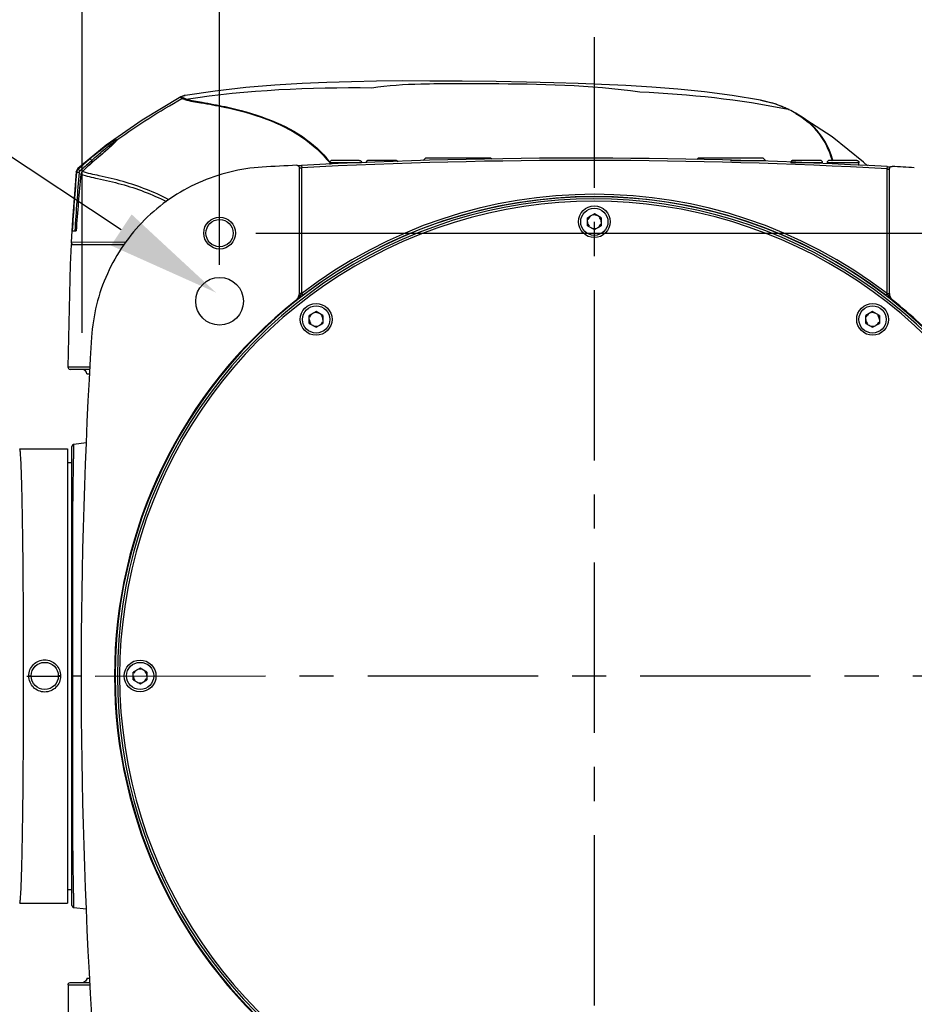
# Model space of a CAD drawing. Header units: millimetres. Extents: x 5828 to 6704, y 123 to 421.
# Tile 149 of 256: x 6404 to 6414, y 299 to 310. Entities that reach past the tile are written whole.
import ezdxf
from ezdxf import colors
from ezdxf.entities.mleader import LeaderData, LeaderLine
from ezdxf.math import Vec2, Vec3

# ---------------------------------------------------------------- set-up
doc = ezdxf.new("R2010")
doc.units = ezdxf.units.MM
doc.linetypes.add('CENTER', pattern=[0.6, 0.375, -0.075, 0.075, -0.075])
for name, color, linetype in [('中心线', 7, 'Continuous'), ('外形图', 7, 'Continuous'), ('多重引线', 7, 'Continuous'), ('尺寸标注', 7, 'Continuous')]:
    doc.layers.add(name, color=color, linetype=linetype)
doc.styles.get("Standard").update_dxf_attribs({"font": 'msyh.ttc'})
doc.styles.add('微软雅黑', font='msyh.ttc', dxfattribs={"height": 1.5})
doc.dimstyles.new('尺寸标注_1_20比例', dxfattribs={"dimtxt": 1.5, "dimasz": 1.25, "dimexe": 0.5, "dimexo": 0.4, "dimgap": 0.5, "dimtad": 1, "dimdec": 1, "dimlfac": 20, "dimdsep": 46, "dimtxsty": '微软雅黑', "dimcen": 0.09, "dimadec": 0, "dimazin": 0, "dimtp": 0.01, "dimtm": 0.01, "dimtfac": 1, "dimtdec": 1, "dimtofl": 0, "dimtmove": 0, "dimatfit": 3, "dimfxl": 1, "dimtolj": 1, "dimarcsym": 0})

# ---------------------------------------------------------------- blocks, each defined once
blk = doc.blocks.new('*D1072')
at = {"layer": 'Defpoints', "color": 0}
for p in [(6418.482, 316.015), (6418.482, 306.12), (6404.944, 305.92)]:
    blk.add_point(p, dxfattribs=at)
at = {"layer": '尺寸标注', "color": 0, "lineweight": -2}
for p, q in [((6404.944, 306.32), (6404.944, 316.515)), ((6418.482, 306.52), (6418.482, 316.515)), ((6406.194, 316.015), (6417.232, 316.015))]:
    blk.add_line(p, q, dxfattribs=at)
at = {"layer": '尺寸标注', "color": 0}
for points in [[(6406.194, 316.223), (6406.194, 315.806), (6404.944, 316.015)], [(6417.232, 315.806), (6417.232, 316.223), (6418.482, 316.015)]]:
    blk.add_solid(points, dxfattribs=at)
at = {"layer": '尺寸标注', "color": 0, "insert": (6410.636, 317.276), "char_height": 1.5, "attachment_point": 5, "style": '微软雅黑'}
blk.add_mtext('\\A1;{\\fAlibaba PuHuiTi 3.0 55 Regular|b0|i0|c134|p18;271}', dxfattribs=at)
blk = doc.blocks.new('*D1077')
at = {"layer": 'Defpoints', "color": 0}
for p in [(6406.457, 307.42), (6406.457, 297.67), (6431.568, 297.67)]:
    blk.add_point(p, dxfattribs=at)
at = {"layer": '尺寸标注', "color": 0, "lineweight": -2}
for p, q in [((6406.857, 307.42), (6432.068, 307.42)), ((6431.568, 306.17), (6431.568, 298.92)), ((6406.857, 297.67), (6432.068, 297.67))]:
    blk.add_line(p, q, dxfattribs=at)
at = {"layer": '尺寸标注', "color": 0}
for points in [[(6431.777, 306.17), (6431.36, 306.17), (6431.568, 307.42)], [(6431.36, 298.92), (6431.777, 298.92), (6431.568, 297.67)]]:
    blk.add_solid(points, dxfattribs=at)
at = {"layer": '尺寸标注', "color": 0, "insert": (6430.295, 302.597), "char_height": 1.5, "attachment_point": 5, "rotation": 90, "style": '微软雅黑'}
blk.add_mtext('\\A1;\\A1;{\\fAlibaba PuHuiTi 3.0 55 Regular|b0|i0|c134|p18;195±0.05}', dxfattribs=at)
blk = doc.blocks.new('*D1149')
at = {"layer": 'Defpoints', "color": 0}
for p in [(6414.707, 312.447), (6406.457, 306.67), (6414.707, 306.67)]:
    blk.add_point(p, dxfattribs=at)
at = {"layer": '尺寸标注', "color": 0, "lineweight": -2}
for p, q in [((6406.457, 307.07), (6406.457, 312.947)), ((6414.707, 307.07), (6414.707, 312.947)), ((6407.707, 312.447), (6413.457, 312.447))]:
    blk.add_line(p, q, dxfattribs=at)
at = {"layer": '尺寸标注', "color": 0}
for points in [[(6407.707, 312.655), (6407.707, 312.239), (6406.457, 312.447)], [(6413.457, 312.239), (6413.457, 312.655), (6414.707, 312.447)]]:
    blk.add_solid(points, dxfattribs=at)
at = {"layer": '尺寸标注', "color": 0, "insert": (6410.582, 313.726), "char_height": 1.5, "attachment_point": 5, "style": '微软雅黑'}
blk.add_mtext('\\A1;165', dxfattribs=at)

msp = doc.modelspace()

# ---------------------------------------------------------------- linework, layer by layer
at = {"layer": '中心线', "linetype": 'CENTER', "ltscale": 5}
for p, q in [((6410.582, 295.9175), (6410.582, 309.5755)), ((6372.0871, 302.5292), (6422.6313, 302.5511))]:
    msp.add_line(p, q, dxfattribs=at)
at = {"layer": '外形图', "linetype": 'ByBlock'}
for p, q in [((6406.0289, 308.9198), (6405.6054, 308.6634)), ((6406.0412, 308.901), (6406.0289, 308.9198)), ((6406.0777, 308.9346), (6406.0779, 308.9347)), ((6405.302, 308.4144), (6405.2936, 308.406)), ((6405.3178, 308.4325), (6405.3167, 308.4309)), ((6405.128, 308.2591), (6405.1012, 308.2363)), ((6405.1706, 308.2956), (6405.128, 308.2591)), ((6405.2094, 308.3293), (6405.1706, 308.2956)), ((6405.0502, 308.1924), (6405.05, 308.2184)), ((6405.1012, 308.2363), (6405.1016, 308.2364)), ((6407.3596, 308.1647), (6407.3609, 308.1397)), ((6407.6688, 308.1959), (6407.6695, 308.1951)), ((6407.6695, 308.1944), (6407.6695, 308.1751)), ((6408.0195, 308.1944), (6407.6695, 308.1944)), ((6407.9945, 308.2194), (6407.6945, 308.2194)), ((6408.3945, 308.2194), (6408.0945, 308.2194)), ((6408.7231, 308.2446), (6408.6981, 308.22)), ((6409.4408, 308.2446), (6408.7231, 308.2446)), ((6409.4408, 308.2446), (6409.4503, 308.2352)), ((6411.7231, 308.2446), (6411.709, 308.2307)), ((6412.4408, 308.2446), (6411.7231, 308.2446)), ((6412.082, 308.22), (6412.4658, 308.22)), ((6412.4408, 308.2446), (6412.4658, 308.22)), ((6413.0945, 308.1944), (6412.7445, 308.1944)), ((6413.0695, 308.2194), (6412.7695, 308.2194)), ((6413.4945, 308.1944), (6413.1445, 308.1944)), ((6413.4695, 308.2194), (6413.1695, 308.2194)), ((6413.1951, 308.2307), (6413.1971, 308.2242)), ((6413.1971, 308.2242), (6413.1994, 308.2162)), ((6413.2066, 308.2245), (6413.204, 308.2332)), ((6413.4945, 308.163), (6413.4945, 308.1944)), ((6413.5887, 308.1594), (6413.545, 308.2009)), ((6413.8044, 308.1512), (6413.803, 308.1263)), ((6404.8817, 308.1053), (6404.8796, 308.0945)), ((6404.8834, 308.0881), (6404.8796, 308.0944)), ((6404.8983, 308.1312), (6404.8817, 308.1053)), ((6404.8995, 308.1204), (6404.8983, 308.1312)), ((6404.931, 308.0671), (6404.9313, 308.067)), ((6404.9466, 308.0986), (6404.947, 308.0986)), ((6407.332, 308.1417), (6407.332, 306.7568)), ((6407.332, 308.1417), (6407.3359, 308.138)), ((6407.3359, 306.7549), (6407.3359, 308.138)), ((6407.3607, 306.7561), (6407.3608, 308.1397)), ((6413.8033, 306.7554), (6413.8033, 308.1263)), ((6413.832, 308.128), (6413.828, 308.1243)), ((6413.828, 308.1243), (6413.828, 306.7549)), ((6413.832, 306.7568), (6413.832, 308.128)), ((6410.582, 307.6312), (6410.507, 307.5879)), ((6410.657, 307.5879), (6410.582, 307.6312)), ((6404.8388, 307.5662), (6404.8242, 307.3209)), ((6410.507, 307.5013), (6410.507, 307.5879)), ((6410.507, 307.5013), (6410.582, 307.458)), ((6410.582, 307.458), (6410.657, 307.5013)), ((6410.657, 307.5879), (6410.657, 307.5013)), ((6404.8352, 307.4446), (6404.8782, 307.4446)), ((6404.8229, 307.2946), (6405.4054, 307.2946)), ((6404.8241, 307.3209), (6405.4297, 307.3219)), ((6407.332, 306.7568), (6407.3359, 306.7549)), ((6407.3393, 306.7549), (6407.3359, 306.7549)), ((6407.3608, 306.7556), (6407.3393, 306.7549)), ((6413.8034, 306.7549), (6413.828, 306.7549)), ((6413.832, 306.7568), (6413.828, 306.7549)), ((6407.3595, 306.7236), (6407.35, 306.7164)), ((6407.3758, 306.7361), (6407.3595, 306.7236)), ((6413.8045, 306.7236), (6413.7889, 306.7356)), ((6413.8143, 306.7161), (6413.8045, 306.7236)), ((6407.5195, 306.5562), (6407.4445, 306.5129)), ((6407.5945, 306.5129), (6407.5195, 306.5562)), ((6413.6445, 306.5562), (6413.5695, 306.5129)), ((6413.7195, 306.5129), (6413.6445, 306.5562)), ((6407.4445, 306.4263), (6407.4445, 306.5129)), ((6407.4445, 306.4263), (6407.5195, 306.383)), ((6407.5195, 306.383), (6407.5945, 306.4263)), ((6407.5945, 306.5129), (6407.5945, 306.4263)), ((6413.5695, 306.4263), (6413.5695, 306.5129)), ((6413.5695, 306.4263), (6413.6445, 306.383)), ((6413.6445, 306.383), (6413.7195, 306.4263)), ((6413.7195, 306.5129), (6413.7195, 306.4263)), ((6405.0265, 305.9446), (6404.7881, 305.9446)), ((6405.0296, 305.9196), (6404.8136, 305.9196)), ((6404.9944, 305.8696), (6405.027, 305.8696)), ((6404.257, 305.0445), (6404.782, 305.0445)), ((6404.782, 305.0445), (6404.782, 300.0446)), ((6404.832, 300.0196), (6404.832, 305.0695)), ((6404.9876, 305.1094), (6404.8541, 305.0944)), ((6404.782, 304.8946), (6404.832, 304.8946)), ((6405.582, 302.6312), (6405.507, 302.5879)), ((6405.657, 302.5879), (6405.582, 302.6312)), ((6404.357, 302.5446), (6404.382, 302.5446)), ((6404.707, 302.5446), (6404.682, 302.5446)), ((6404.832, 302.5446), (6404.932, 302.5446)), ((6405.507, 302.5013), (6405.507, 302.5879)), ((6405.657, 302.5879), (6405.657, 302.5013)), ((6405.507, 302.5013), (6405.582, 302.458)), ((6405.582, 302.458), (6405.657, 302.5013)), ((6404.782, 300.1946), (6404.832, 300.1946)), ((6404.2567, 300.0446), (6404.782, 300.0446)), ((6404.8541, 299.9947), (6404.9876, 299.9797)), ((6404.8137, 299.1696), (6405.0296, 299.1696)), ((6404.9456, 299.1696), (6404.959, 299.1714)), ((6404.9956, 299.2196), (6405.027, 299.2196)), ((6404.7887, 299.1445), (6405.0309, 299.1442))]:
    msp.add_line(p, q, dxfattribs=at)
for points in [[(6412.4109, 308.8829), (6412.0981, 308.9341), (6411.7929, 308.9736), (6411.5011, 309.0034), (6411.2137, 309.0265), (6410.9299, 309.0443), (6410.6611, 309.0573), (6410.4029, 309.0669), (6410.135, 309.0745), (6409.835, 309.0811), (6409.5007, 309.0867), (6409.1259, 309.0913), (6408.7714, 309.094), (6408.4657, 309.0941), (6408.1828, 309.0917), (6407.9083, 309.0866), (6407.6389, 309.0784), (6407.3652, 309.0663), (6407.0658, 309.0479), (6406.7445, 309.0208), (6406.4075, 308.9829), (6406.0779, 308.9347)], [(6406.0776, 308.9347), (6406.0673, 308.9328), (6406.0483, 308.9281), (6406.029, 308.9199)], [(6412.7264, 308.779), (6412.567, 308.8432), (6412.4106, 308.8813)], [(6412.7161, 308.7825), (6412.7205, 308.7813), (6412.7248, 308.7797), (6412.7264, 308.779)], [(6413.545, 308.2009), (6413.1989, 308.4803), (6412.7978, 308.7416)], [(6405.6054, 308.6634), (6405.21, 308.3886), (6404.8983, 308.1312)], [(6405.2936, 308.406), (6405.2835, 308.3963), (6405.2717, 308.3852), (6405.2584, 308.3728), (6405.2434, 308.3594), (6405.2271, 308.3448), (6405.2094, 308.3293)], [(6405.3167, 308.4309), (6405.3135, 308.427), (6405.3086, 308.4214), (6405.302, 308.4144)], [(6404.88, 308.0944), (6404.8593, 307.851), (6404.8388, 307.5662)], [(6404.9118, 308.0867), (6404.9131, 308.0923), (6404.9157, 308.0979), (6404.9198, 308.1029)], [(6404.8228, 307.2946), (6404.8123, 307.075), (6404.7883, 305.9446)], [(6404.8238, 307.3209), (6404.824, 307.3163), (6404.8283, 307.3052), (6404.8372, 307.2974)], [(6404.7881, 305.9446), (6404.7892, 305.9374), (6404.7943, 305.9281), (6404.8028, 305.9218), (6404.8131, 305.9196)], [(6404.8541, 305.0944), (6404.8536, 305.0943), (6404.853, 305.0942), (6404.8524, 305.0941), (6404.8518, 305.094), (6404.8513, 305.0939), (6404.8507, 305.0937), (6404.8501, 305.0936), (6404.8495, 305.0934), (6404.849, 305.0932), (6404.8484, 305.093), (6404.8478, 305.0928), (6404.8473, 305.0926), (6404.8467, 305.0923), (6404.8462, 305.0921), (6404.8456, 305.0918), (6404.8451, 305.0915), (6404.8446, 305.0912), (6404.8441, 305.0909), (6404.8436, 305.0906), (6404.8431, 305.0903), (6404.8426, 305.09), (6404.8421, 305.0896), (6404.8416, 305.0892), (6404.8411, 305.0889), (6404.8407, 305.0885), (6404.8402, 305.0881), (6404.8398, 305.0877), (6404.8394, 305.0873), (6404.8389, 305.0868), (6404.8385, 305.0864), (6404.8381, 305.086), (6404.8377, 305.0855), (6404.8374, 305.085), (6404.837, 305.0846), (6404.8367, 305.0841), (6404.8363, 305.0836), (6404.836, 305.0831), (6404.8357, 305.0826), (6404.8354, 305.0821), (6404.8351, 305.0816), (6404.8348, 305.081), (6404.8345, 305.0805), (6404.8343, 305.08), (6404.834, 305.0794), (6404.8338, 305.0789), (6404.8336, 305.0783), (6404.8334, 305.0777), (6404.8332, 305.0772), (6404.833, 305.0766), (6404.8328, 305.076), (6404.8327, 305.0754), (6404.8325, 305.0749), (6404.8324, 305.0743), (6404.8323, 305.0737), (6404.8322, 305.0731), (6404.8321, 305.0725), (6404.8321, 305.0719), (6404.832, 305.0713), (6404.832, 305.0707), (6404.832, 305.0701), (6404.832, 305.0695)], [(6404.832, 300.0196), (6404.832, 300.019), (6404.832, 300.0184), (6404.832, 300.0178), (6404.8321, 300.0172), (6404.8321, 300.0166), (6404.8322, 300.016), (6404.8323, 300.0154), (6404.8324, 300.0148), (6404.8325, 300.0143), (6404.8327, 300.0137), (6404.8328, 300.0131), (6404.833, 300.0125), (6404.8332, 300.012), (6404.8334, 300.0114), (6404.8336, 300.0108), (6404.8338, 300.0103), (6404.834, 300.0097), (6404.8343, 300.0092), (6404.8345, 300.0086), (6404.8348, 300.0081), (6404.8351, 300.0076), (6404.8354, 300.007), (6404.8357, 300.0065), (6404.836, 300.006), (6404.8363, 300.0055), (6404.8367, 300.005), (6404.837, 300.0046), (6404.8374, 300.0041), (6404.8377, 300.0036), (6404.8381, 300.0032), (6404.8385, 300.0027), (6404.8389, 300.0023), (6404.8394, 300.0019), (6404.8398, 300.0014), (6404.8402, 300.001), (6404.8407, 300.0006), (6404.8411, 300.0002), (6404.8416, 299.9999), (6404.8421, 299.9995), (6404.8426, 299.9992), (6404.8431, 299.9988), (6404.8436, 299.9985), (6404.8441, 299.9982), (6404.8446, 299.9979), (6404.8451, 299.9976), (6404.8456, 299.9973), (6404.8462, 299.9971), (6404.8467, 299.9968), (6404.8473, 299.9966), (6404.8478, 299.9963), (6404.8484, 299.9961), (6404.849, 299.9959), (6404.8495, 299.9957), (6404.8501, 299.9956), (6404.8507, 299.9954), (6404.8513, 299.9953), (6404.8518, 299.9951), (6404.8524, 299.995), (6404.853, 299.9949), (6404.8536, 299.9948), (6404.8541, 299.9948)], [(6404.7887, 299.1445), (6404.792, 299.1571), (6404.8011, 299.1662), (6404.8137, 299.1696)], [(6404.982, 299.1853), (6404.9714, 299.1768), (6404.959, 299.1714)], [(6404.9956, 299.2196), (6404.994, 299.2071), (6404.9893, 299.1954), (6404.982, 299.1853)]]:
    msp.add_lwpolyline(points, dxfattribs=at)
for centre, radius in [((6410.582, 307.5446), 0.175), ((6410.582, 307.5446), 0.15), ((6406.457, 307.4196), 0.175), ((6406.457, 307.4196), 0.15), ((6406.457, 306.6696), 0.2629), ((6407.5195, 306.4696), 0.175), ((6413.6445, 306.4696), 0.175), ((6407.5195, 306.4696), 0.15), ((6413.6445, 306.4696), 0.15), ((6404.532, 302.5446), 0.15), ((6405.582, 302.5446), 0.175), ((6405.582, 302.5446), 0.15)]:
    msp.add_circle(centre, radius, dxfattribs=at)
for centre, radius, start, end in [((6406.0663, 308.8575), 0.0502, 100.84488, 119.9874), ((6412.1772, 307.6792), 1.2273, 70.72017, 73.04197), ((6412.1429, 307.5799), 1.3323, 66.5773, 70.73729), ((6412.1787, 307.6609), 1.2437, 64.397, 66.60722), ((6412.2246, 307.7562), 1.138, 63.83897, 64.40958), ((6412.2566, 307.8196), 1.0669, 59.36247, 63.87885), ((6407.0606, 305.8453), 3.1367, 129.33529, 130.3297), ((6407.8892, 304.8816), 4.4078, 130.43262, 132.70939), ((6407.8925, 304.8824), 4.3828, 130.43265, 132.48783), ((6407.7313, 305.1282), 4.0716, 130.23718, 133.15189), ((6407.7303, 305.1299), 4.0694, 130.23859, 133.1548), ((6406.8883, 306.2756), 2.6746, 132.34751, 133.41533), ((6410.457, 248.2495), 60, 93.010676, 93.373626), ((6407.2685, 309.7415), 1.5794, 272.03581, 272.62143), ((6407.2124, 311.0088), 2.8479, 272.58293, 272.96334), ((6410.457, 248.2495), 59.9952, 86.801494, 92.959304), ((6410.457, 248.2495), 59.9702, 86.801284, 92.959426), ((6407.6945, 308.1944), 0.025, 90, 180), ((6408.3945, 308.1944), 0.025, 14.4495, 90), ((6413.0695, 308.1944), 0.025, 0, 90), ((6413.1695, 308.1944), 0.025, 90, 180), ((6412.1681, 307.9182), 1.0828, 15.65497, 16.43228), ((6413.9731, 311.1757), 3.0291, 266.80876, 267.16622), ((6413.9104, 309.9133), 1.7652, 267.17199, 267.71587), ((6413.8569, 308.1281), 0.0249, 117.67413, 133.37379), ((6410.457, 248.2495), 60, 86.515355, 86.749989), ((6424.8267, 306.2721), 20.0258, 174.79703, 176.64351), ((6424.831, 306.2729), 20.0016, 174.79726, 176.64188), ((6423.33, 306.1838), 18.4951, 174.15581, 176.09142), ((6423.3198, 306.1836), 18.4847, 174.1521, 176.08848), ((6404.9296, 308.0838), 0.0464, 168.82309, 174.61005), ((6407.8936, 304.8812), 4.3844, 132.48768, 132.70933), ((6410.582, 302.5446), 5.3022, 52.58414, 127.41098), ((6410.582, 302.5446), 5.2772, 52.57745, 127.41338), ((6410.582, 302.5446), 5.2754, 43.15717, 316.82934), ((6410.582, 302.5446), 5.2504, 43.15782, 316.84261), ((6410.582, 302.5446), 5.2254, 43.15352, 316.84522), ((6410.582, 307.5446), 0.075, 120, 160.00237), ((6410.582, 307.5446), 0.075, 60, 100.00237), ((6410.582, 307.5446), 0.075, 180, 220.00237), ((6410.582, 307.5446), 0.075, 300, 340.00237), ((6410.582, 307.5446), 0.075, 0, 40.00237), ((6410.582, 307.5446), 0.075, 240, 280.00237), ((6407.2354, 306.755), 0.1005, 342.27226, 359.96865), ((6413.9284, 306.755), 0.1003, 180.01758, 197.5376), ((6410.582, 302.5446), 5.282, 128.49169, 231.50509), ((6415.8757, 295.5421), 14.0553, 127.34266, 127.61252), ((6407.236, 306.7549), 0.0999, 308.33301, 342.22906), ((6405.3794, 295.6607), 13.9057, 52.38646, 52.65745), ((6413.928, 306.7549), 0.0999, 197.56577, 231.66724), ((6410.582, 302.5446), 5.282, 43.18532, 51.505), ((6407.5195, 306.4696), 0.075, 120, 160.00237), ((6407.5195, 306.4696), 0.075, 60, 100.00237), ((6413.6445, 306.4696), 0.075, 120, 160.00237), ((6413.6445, 306.4696), 0.075, 60, 100.00237), ((6407.5195, 306.4696), 0.075, 180, 220.00237), ((6407.5195, 306.4696), 0.075, 300, 340.00237), ((6407.5195, 306.4696), 0.075, 0, 40.00237), ((6413.6445, 306.4696), 0.075, 180, 220.00237), ((6413.6445, 306.4696), 0.075, 300, 340.00237), ((6413.6445, 306.4696), 0.075, 0, 40.00237), ((6407.5195, 306.4696), 0.075, 240, 280.00237), ((6413.6445, 306.4696), 0.075, 240, 280.00237), ((6464.9555, 302.5446), 60.0235, 176.4383, 183.561684), ((6404.9443, 305.8696), 0.05, 0, 90), ((6405.582, 302.5446), 0.075, 60, 100.00237), ((6405.582, 302.5446), 0.075, 180, 220.00237), ((6405.582, 302.5446), 0.075, 120, 160.00237), ((6405.582, 302.5446), 0.075, 300, 340.00237), ((6405.582, 302.5446), 0.075, 0, 40.00237), ((6405.582, 302.5446), 0.075, 240, 280.00237), ((6438.1267, 299.2238), 33.3382, 180.13634, 180.6948)]:
    msp.add_arc(centre, radius, start, end, dxfattribs=at)
for points in [[(6406.0893, 308.8957), (6406.7636, 308.9987), (6407.4499, 309.0265), (6408.132, 309.0199)], [(6406.0439, 308.9248), (6406.0534, 308.9316), (6406.066, 308.9327), (6406.0776, 308.9346)], [(6406.0892, 308.8957), (6406.0783, 308.8988), (6406.0674, 308.9022), (6406.0571, 308.9069)], [(6411.082, 308.9762), (6411.6298, 308.949), (6412.1791, 308.8941), (6412.7161, 308.7825)], [(6405.3267, 308.4448), (6405.555, 308.6116), (6405.797, 308.7592), (6406.0414, 308.9011)], [(6406.074, 308.89), (6406.063, 308.8931), (6406.052, 308.8965), (6406.0414, 308.9011)], [(6412.4114, 308.8828), (6412.4531, 308.8752), (6412.4946, 308.8654), (6412.5352, 308.8531)], [(6404.931, 308.0671), (6404.9322, 308.0787), (6404.9381, 308.0906), (6404.9466, 308.0986)], [(6404.9313, 308.067), (6404.9325, 308.0787), (6404.9384, 308.0906), (6404.947, 308.0986)]]:
    msp.add_open_spline(points, degree=3, dxfattribs=at)
for points, knots in [([(6408.132, 309.0199), (6408.3108, 309.0486), (6408.744, 309.0693), (6409.7273, 309.0673), (6410.5345, 309.0521), (6411.082, 308.9762)], [0, 0, 0, 0, 0.1839779, 0.4386954, 1, 1, 1, 1]), ([(6406.0569, 308.9068), (6406.0514, 308.9092), (6406.0397, 308.9113), (6406.0416, 308.9231), (6406.0439, 308.9248)], [0, 0, 0, 0, 0.6756769, 1, 1, 1, 1]), ([(6406.0741, 308.89), (6406.1322, 308.873), (6406.2779, 308.8497), (6406.5814, 308.7979), (6406.962, 308.6918), (6407.3687, 308.4995), (6407.5807, 308.3024), (6407.6688, 308.1959)], [0, 0, 0, 0, 0.1021491, 0.2481944, 0.5199046, 0.7667272, 1, 1, 1, 1]), ([(6406.0743, 308.89), (6406.0766, 308.8913), (6406.0815, 308.8937), (6406.0867, 308.8952), (6406.0894, 308.8957)], [0, 0, 0, 0, 0.500528, 1, 1, 1, 1]), ([(6406.0894, 308.8957), (6406.1471, 308.8791), (6406.2912, 308.8555), (6406.5917, 308.8019), (6406.9692, 308.6961), (6407.3735, 308.5048), (6407.5843, 308.3087), (6407.672, 308.2028)], [0, 0, 0, 0, 0.1021378, 0.2473427, 0.5191032, 0.7663759, 1, 1, 1, 1]), ([(6413.204, 308.2332), (6413.1727, 308.3362), (6413.0726, 308.5401), (6412.8967, 308.6853), (6412.798, 308.7415)], [0, 0, 0, 0, 0.4865358, 1, 1, 1, 1]), ([(6412.8003, 308.7376), (6412.8962, 308.6807), (6413.0673, 308.5346), (6413.1644, 308.3328), (6413.1951, 308.2307)], [0, 0, 0, 0, 0.5112621, 1, 1, 1, 1]), ([(6405.304, 308.4388), (6405.2888, 308.4307), (6405.2084, 308.3792), (6405.1328, 308.3209), (6405.0724, 308.2714)], [0, 0, 0, 0, 0.1807786, 1, 1, 1, 1]), ([(6405.0866, 308.2524), (6405.106, 308.2701), (6405.1733, 308.3287), (6405.2415, 308.3879), (6405.2959, 308.4198)], [0, 0, 0, 0, 0.2941943, 1, 1, 1, 1]), ([(6405.3036, 308.4154), (6405.2913, 308.4029), (6405.2256, 308.3414), (6405.1569, 308.2832), (6405.1016, 308.2364)], [0, 0, 0, 0, 0.1942753, 1, 1, 1, 1]), ([(6405.2959, 308.4198), (6405.2997, 308.422), (6405.3054, 308.4251), (6405.312, 308.4279), (6405.3144, 308.4276)], [0, 0, 0, 0, 0.6498882, 1, 1, 1, 1]), ([(6405.3267, 308.4449), (6405.3266, 308.4434), (6405.3204, 308.4318), (6405.3113, 308.4233), (6405.3036, 308.4154)], [0, 0, 0, 0, 0.1227512, 1, 1, 1, 1]), ([(6405.3268, 308.4448), (6405.327, 308.4468), (6405.3134, 308.4464), (6405.3095, 308.4417), (6405.304, 308.4388)], [0, 0, 0, 0, 0.2389923, 1, 1, 1, 1]), ([(6405.3174, 308.4321), (6405.3179, 308.4334), (6405.319, 308.436), (6405.3205, 308.4385), (6405.3213, 308.4396)], [0, 0, 0, 0, 0.4939921, 1, 1, 1, 1]), ([(6405.3213, 308.4396), (6405.3221, 308.4406), (6405.3237, 308.4426), (6405.3256, 308.4442), (6405.3267, 308.4449)], [0, 0, 0, 0, 0.498151, 1, 1, 1, 1]), ([(6405.0498, 308.2187), (6405.0459, 308.2233), (6405.0401, 308.2278), (6405.0331, 308.2376), (6405.0305, 308.2367)], [0, 0, 0, 0, 0.6807889, 1, 1, 1, 1]), ([(6406.9262, 308.1455), (6406.8057, 308.1384), (6406.5656, 308.1023), (6406.2215, 307.9841), (6405.9042, 307.8059), (6405.6243, 307.5734), (6405.3909, 307.2942), (6405.2116, 306.9775), (6405.0923, 306.6338), (6405.0554, 306.3938), (6405.0479, 306.2734)], [0, 0, 0, 0, 0.125, 0.25, 0.375, 0.5, 0.625, 0.75, 0.875, 1, 1, 1, 1]), ([(6407.3056, 308.1667), (6407.309, 308.1668), (6407.3142, 308.166), (6407.3203, 308.1631), (6407.3229, 308.161), (6407.3242, 308.1598)], [0, 0, 0, 0, 0.4981831, 0.749445, 1, 1, 1, 1]), ([(6407.3242, 308.1598), (6407.3254, 308.1587), (6407.3276, 308.1561), (6407.3309, 308.1502), (6407.332, 308.1451), (6407.332, 308.1417)], [0, 0, 0, 0, 0.250554, 0.5018177, 1, 1, 1, 1]), ([(6407.9945, 308.2194), (6407.9977, 308.2194), (6408.0027, 308.2184), (6408.0084, 308.2153), (6408.0123, 308.2122), (6408.0154, 308.2083), (6408.0185, 308.2026), (6408.0195, 308.1976), (6408.0195, 308.1944)], [0, 0, 0, 0, 0.249052, 0.3746401, 0.4999349, 0.625236, 0.750844, 1, 1, 1, 1]), ([(6408.0945, 308.2194), (6408.0912, 308.2194), (6408.0863, 308.2184), (6408.0805, 308.2153), (6408.0767, 308.2122), (6408.0735, 308.2083), (6408.0705, 308.2026), (6408.0695, 308.1976), (6408.0695, 308.1944)], [0, 0, 0, 0, 0.2490501, 0.3746381, 0.4999332, 0.6252348, 0.7508433, 1, 1, 1, 1]), ([(6412.7695, 308.2194), (6412.7662, 308.2194), (6412.7613, 308.2184), (6412.7555, 308.2153), (6412.7517, 308.2122), (6412.7485, 308.2083), (6412.7455, 308.2026), (6412.7445, 308.1976), (6412.7445, 308.1944)], [0, 0, 0, 0, 0.2490501, 0.3746381, 0.4999332, 0.6252348, 0.7508433, 1, 1, 1, 1]), ([(6413.4695, 308.2194), (6413.4727, 308.2194), (6413.4777, 308.2184), (6413.4834, 308.2153), (6413.4873, 308.2122), (6413.4904, 308.2083), (6413.4935, 308.2026), (6413.4945, 308.1976), (6413.4945, 308.1944)], [0, 0, 0, 0, 0.249052, 0.3746401, 0.4999349, 0.625236, 0.750844, 1, 1, 1, 1]), ([(6413.832, 308.128), (6413.832, 308.1314), (6413.8331, 308.1365), (6413.8363, 308.1425), (6413.8386, 308.145), (6413.8398, 308.1462)], [0, 0, 0, 0, 0.4981594, 0.7494386, 1, 1, 1, 1]), ([(6413.8453, 308.1502), (6413.8474, 308.1512), (6413.8517, 308.1528), (6413.8563, 308.1531), (6413.8585, 308.153)], [0, 0, 0, 0, 0.5017738, 1, 1, 1, 1]), ([(6404.9118, 308.0867), (6404.9056, 308.0873), (6404.8969, 308.0861), (6404.8859, 308.0903), (6404.8834, 308.0881)], [0, 0, 0, 0, 0.6533953, 1, 1, 1, 1]), ([(6404.8915, 308.1111), (6404.8897, 308.1083), (6404.8866, 308.1024), (6404.8847, 308.096), (6404.8841, 308.0927)], [0, 0, 0, 0, 0.5018353, 1, 1, 1, 1]), ([(6404.8994, 308.1205), (6404.8979, 308.1191), (6404.8951, 308.1161), (6404.8927, 308.1128), (6404.8915, 308.1111)], [0, 0, 0, 0, 0.4961725, 1, 1, 1, 1]), ([(6404.9197, 308.1029), (6404.9158, 308.1072), (6404.9094, 308.1113), (6404.9024, 308.1215), (6404.8994, 308.1205)], [0, 0, 0, 0, 0.6517483, 1, 1, 1, 1]), ([(6404.9311, 308.067), (6404.9906, 308.0465), (6405.14, 308.0156), (6405.4616, 307.9426), (6405.7144, 307.848), (6405.8729, 307.7668)], [0, 0, 0, 0, 0.1905509, 0.4605932, 1, 1, 1, 1]), ([(6405.8967, 307.7877), (6405.7379, 307.8719), (6405.4831, 307.9705), (6405.1584, 308.0461), (6405.0068, 308.077), (6404.947, 308.0986)], [0, 0, 0, 0, 0.5384614, 0.8095203, 1, 1, 1, 1]), ([(6407.3359, 308.138), (6407.3359, 308.1379), (6407.336, 308.1379), (6407.3362, 308.1379), (6407.3365, 308.1378), (6407.3369, 308.1378), (6407.3374, 308.1378), (6407.3382, 308.1378), (6407.3389, 308.1379), (6407.3394, 308.1379)], [0, 0, 0, 0, 0.0267063, 0.0809234, 0.1639528, 0.2756494, 0.4156062, 0.583335, 1, 1, 1, 1]), ([(6407.3394, 308.1379), (6407.3407, 308.138), (6407.3437, 308.1382), (6407.3468, 308.1384), (6407.3485, 308.1385)], [0, 0, 0, 0, 0.4356866, 1, 1, 1, 1]), ([(6407.3485, 308.1385), (6407.3494, 308.1386), (6407.3535, 308.139), (6407.3577, 308.1394), (6407.3608, 308.1397)], [0, 0, 0, 0, 0.2359361, 1, 1, 1, 1]), ([(6413.8031, 308.1263), (6413.8047, 308.1261), (6413.8078, 308.1257), (6413.8124, 308.1253), (6413.8166, 308.1249), (6413.8198, 308.1246), (6413.8221, 308.1244), (6413.8236, 308.1243), (6413.8249, 308.1242), (6413.8259, 308.1242), (6413.8268, 308.1242), (6413.8273, 308.1242), (6413.8277, 308.1242), (6413.8279, 308.1242), (6413.828, 308.1243), (6413.828, 308.1243), (6413.828, 308.1243)], [0, 0, 0, 0, 0.1916431, 0.3776141, 0.5495857, 0.7004168, 0.7662651, 0.8248973, 0.8756898, 0.9181516, 0.9520056, 0.9770057, 0.9861199, 0.9929543, 0.997526, 1, 1, 1, 1]), ([(6413.8319, 308.1375), (6413.8307, 308.1355), (6413.8288, 308.1312), (6413.828, 308.1265), (6413.828, 308.1243)], [0, 0, 0, 0, 0.5175975, 1, 1, 1, 1]), ([(6407.332, 306.7568), (6407.332, 306.7494), (6407.3303, 306.7344), (6407.3229, 306.7132), (6407.3109, 306.6941), (6407.3003, 306.6834), (6407.2945, 306.6788)], [0, 0, 0, 0, 0.2499113, 0.5000128, 0.7500967, 1, 1, 1, 1]), ([(6407.2979, 306.6765), (6407.3045, 306.6817), (6407.3138, 306.6902), (6407.3248, 306.7027), (6407.3351, 306.7161), (6407.3468, 306.7339), (6407.3559, 306.7484), (6407.3607, 306.7556)], [0, 0, 0, 0, 0.24643, 0.3700337, 0.4937819, 0.7441836, 1, 1, 1, 1]), ([(6407.3607, 306.7556), (6407.3617, 306.7544), (6407.3637, 306.752), (6407.3666, 306.7485), (6407.369, 306.7458), (6407.3707, 306.7438), (6407.3718, 306.7424), (6407.3727, 306.7411), (6407.3737, 306.7395), (6407.3743, 306.7381), (6407.3749, 306.737), (6407.3752, 306.7365), (6407.3755, 306.7362), (6407.3757, 306.7361), (6407.3758, 306.7361)], [0, 0, 0, 0, 0.1925758, 0.3785531, 0.5498996, 0.6279307, 0.6998685, 0.7651609, 0.8235387, 0.9175103, 0.9515127, 0.9762407, 0.9919773, 1, 1, 1, 1]), ([(6413.8032, 306.7561), (6413.8024, 306.7547), (6413.8008, 306.752), (6413.7983, 306.7481), (6413.7959, 306.7446), (6413.7941, 306.7419), (6413.7927, 306.7401), (6413.7918, 306.7389), (6413.791, 306.7379), (6413.7904, 306.7371), (6413.7898, 306.7364), (6413.7894, 306.736), (6413.7891, 306.7357), (6413.789, 306.7356), (6413.7889, 306.7356), (6413.7889, 306.7356)], [0, 0, 0, 0, 0.1916225, 0.3776505, 0.549584, 0.7001868, 0.765908, 0.8244344, 0.8751559, 0.9175648, 0.9513904, 0.9764131, 0.9924818, 0.99721, 1, 1, 1, 1]), ([(6413.8034, 306.7554), (6413.8082, 306.7482), (6413.8172, 306.7337), (6413.8289, 306.716), (6413.8392, 306.7027), (6413.8502, 306.6902), (6413.8595, 306.6816), (6413.866, 306.6765)], [0, 0, 0, 0, 0.2557798, 0.5061704, 0.6299361, 0.7535581, 1, 1, 1, 1]), ([(6413.8697, 306.6786), (6413.8639, 306.6832), (6413.8559, 306.6912), (6413.8472, 306.7034), (6413.8399, 306.7166), (6413.8337, 306.7344), (6413.832, 306.7494), (6413.832, 306.7568)], [0, 0, 0, 0, 0.2498247, 0.3750505, 0.5001766, 0.7501983, 1, 1, 1, 1]), ([(6404.2997, 302.5428), (6404.2997, 302.7055), (6404.2992, 303.0246), (6404.2969, 303.4878), (6404.2936, 303.8542), (6404.2902, 304.1247), (6404.2874, 304.3061), (6404.2843, 304.4704), (6404.281, 304.6162), (6404.2775, 304.742), (6404.2743, 304.8338), (6404.2715, 304.8964), (6404.2696, 304.9349), (6404.2676, 304.9676), (6404.2656, 304.9946), (6404.2636, 305.0153), (6404.2616, 305.0311), (6404.2599, 305.0389), (6404.2582, 305.0445), (6404.257, 305.0445)], [0, 0, 0, 0, 0.1949398, 0.3824077, 0.5551936, 0.6339755, 0.7066545, 0.772531, 0.8309712, 0.8814135, 0.9233742, 0.9410456, 0.9564532, 0.9695612, 0.9803399, 0.9887667, 0.9948287, 0.998533, 1, 1, 1, 1]), ([(6404.8419, 302.5446), (6404.8419, 302.6267), (6404.8418, 302.7901), (6404.8415, 303.0335), (6404.8411, 303.2722), (6404.8408, 303.5042), (6404.8405, 303.7273), (6404.8405, 303.9394), (6404.8411, 304.1386), (6404.8422, 304.3229), (6404.8434, 304.4664), (6404.8447, 304.5723), (6404.8456, 304.6448), (6404.8466, 304.7123), (6404.8477, 304.7748), (6404.8487, 304.8321), (6404.8498, 304.8839), (6404.8507, 304.9302), (6404.8515, 304.9651), (6404.852, 304.9902), (6404.8523, 305.0068), (6404.8526, 305.0221), (6404.8529, 305.0359), (6404.8531, 305.0484), (6404.8534, 305.0596), (6404.8535, 305.0681), (6404.8536, 305.0741), (6404.8537, 305.0781), (6404.8538, 305.0817), (6404.8539, 305.0849), (6404.8539, 305.0877), (6404.854, 305.0897), (6404.854, 305.0911), (6404.854, 305.0919), (6404.8541, 305.0926), (6404.8541, 305.0932), (6404.8541, 305.0937), (6404.8541, 305.094), (6404.8541, 305.0942), (6404.8541, 305.0943), (6404.8541, 305.0943), (6404.8541, 305.0944), (6404.8541, 305.0944)], [0, 0, 0, 0, 0.0966062, 0.1923186, 0.2862619, 0.3775352, 0.4652752, 0.5487011, 0.6270623, 0.6995996, 0.765565, 0.7958668, 0.824292, 0.8507972, 0.8753284, 0.8978212, 0.9181917, 0.9363473, 0.9522382, 0.9593285, 0.9658525, 0.9718242, 0.9772585, 0.9821672, 0.9865473, 0.9903916, 0.9921094, 0.9936828, 0.9951024, 0.9963588, 0.9974428, 0.9983449, 0.998725, 0.9990569, 0.9993399, 0.9995735, 0.9997568, 0.9998894, 0.9999365, 0.9999707, 0.9999918, 1, 1, 1, 1]), ([(6404.357, 302.5446), (6404.3566, 302.5674), (6404.3661, 302.6137), (6404.4046, 302.6724), (6404.4629, 302.712), (6404.532, 302.726), (6404.601, 302.712), (6404.6593, 302.6724), (6404.6978, 302.6137), (6404.7073, 302.5674), (6404.707, 302.5446)], [0, 0, 0, 0, 0.1249759, 0.250007, 0.3749707, 0.5000045, 0.6250009, 0.75, 0.8750103, 1, 1, 1, 1]), ([(6404.257, 300.0446), (6404.2582, 300.0446), (6404.2599, 300.0502), (6404.2616, 300.058), (6404.2636, 300.0738), (6404.2656, 300.0945), (6404.2676, 300.1214), (6404.2695, 300.1541), (6404.2715, 300.1925), (6404.2743, 300.255), (6404.2775, 300.3466), (6404.281, 300.4722), (6404.2843, 300.6178), (6404.2874, 300.7819), (6404.2902, 300.9629), (6404.2936, 301.2331), (6404.2968, 301.5989), (6404.2992, 302.0616), (6404.2997, 302.3803), (6404.2997, 302.5428)], [0, 0, 0, 0, 0.0014701, 0.0051765, 0.0112396, 0.0196663, 0.0304437, 0.0435495, 0.0589539, 0.0766211, 0.1185712, 0.1690006, 0.2274264, 0.2932885, 0.3659542, 0.4447256, 0.6175045, 0.8049951, 1, 1, 1, 1]), ([(6404.707, 302.5446), (6404.7073, 302.5217), (6404.6978, 302.4754), (6404.6593, 302.4167), (6404.601, 302.3771), (6404.532, 302.3631), (6404.4629, 302.3771), (6404.4046, 302.4167), (6404.3662, 302.4754), (6404.3566, 302.5217), (6404.357, 302.5446)], [0, 0, 0, 0, 0.1249759, 0.250007, 0.3749707, 0.5000045, 0.6250009, 0.75, 0.8750103, 1, 1, 1, 1]), ([(6404.8541, 299.9948), (6404.8541, 299.9948), (6404.8541, 299.9948), (6404.8541, 299.9948), (6404.8541, 299.9949), (6404.8541, 299.9951), (6404.8541, 299.9954), (6404.8541, 299.9959), (6404.8541, 299.9965), (6404.854, 299.9972), (6404.854, 299.9981), (6404.854, 299.9994), (6404.8539, 300.0014), (6404.8539, 300.0042), (6404.8538, 300.0074), (6404.8537, 300.011), (6404.8536, 300.015), (6404.8535, 300.0211), (6404.8534, 300.0295), (6404.8531, 300.0407), (6404.8529, 300.0532), (6404.8526, 300.0671), (6404.8523, 300.0823), (6404.852, 300.099), (6404.8515, 300.124), (6404.8507, 300.159), (6404.8498, 300.2052), (6404.8487, 300.2571), (6404.8477, 300.3143), (6404.8466, 300.3768), (6404.8456, 300.4444), (6404.8447, 300.5168), (6404.8434, 300.6228), (6404.8422, 300.7663), (6404.8411, 300.9506), (6404.8405, 301.1497), (6404.8405, 301.3618), (6404.8408, 301.5849), (6404.8411, 301.8169), (6404.8415, 302.0557), (6404.8418, 302.299), (6404.8419, 302.4624), (6404.8419, 302.5446)], [0, 0, 0, 0, 0.0000081, 0.0000292, 0.0000633, 0.0001103, 0.0002428, 0.000426, 0.0006595, 0.0009425, 0.0012744, 0.0016546, 0.0025567, 0.0036405, 0.0048967, 0.0063163, 0.0078902, 0.0096092, 0.0134531, 0.0178293, 0.0227378, 0.0281789, 0.0341569, 0.0406829, 0.0477687, 0.0636573, 0.0818164, 0.1021851, 0.1246796, 0.1492096, 0.1757139, 0.204142, 0.2344441, 0.3004114, 0.3729469, 0.451305, 0.5347279, 0.6224657, 0.7137373, 0.80768, 0.9033924, 1, 1, 1, 1])]:
    msp.add_open_spline(points, degree=3, knots=knots, dxfattribs=at)

# ---------------------------------------------------------------- dimensions: what is measured, and where the dimension line sits
at = {"layer": '尺寸标注'}
dim = msp.add_linear_dim(base=(6418.482, 316.0147), p1=(6404.9443, 305.9196), p2=(6418.482, 306.1196), text='{\\fAlibaba PuHuiTi 3.0 55 Regular|b0|i0|c134|p18;271}', dimstyle='尺寸标注_1_20比例', dxfattribs=at)
dim.commit()
dim.dimension.update_dxf_attribs({"geometry": '*D1072', "text_midpoint": (6410.6357, 316.0147), "dimtype": 160})
dim = msp.add_linear_dim(base=(6414.707, 312.4469), p1=(6406.457, 306.6696), p2=(6414.707, 306.6696), dimstyle='尺寸标注_1_20比例', dxfattribs=at)
dim.commit()
dim.dimension.update_dxf_attribs({"geometry": '*D1149', "text_midpoint": (6410.582, 313.7264)})
dim = msp.add_linear_dim(base=(6431.5684, 297.6696), p1=(6406.457, 307.4196), p2=(6406.457, 297.6696), angle=90, text='\\A1;{\\fAlibaba PuHuiTi 3.0 55 Regular|b0|i0|c134|p18;<>±0.05}', dimstyle='尺寸标注_1_20比例', override={"dimtxsty": '微软雅黑'}, dxfattribs=at)
dim.commit()
dim.dimension.update_dxf_attribs({"geometry": '*D1077', "text_midpoint": (6431.5684, 302.5972), "dimtype": 160})

# ---------------------------------------------------------------- leaders
at = {"layer": '多重引线'}
ml = msp.add_multileader_mtext('Standard', dxfattribs=at)
ml.set_content('{\\fAlibaba PuHuiTi 3.0 65 Medium|b0|i0|c134|p18;4×\\C256;Φ10.5 through}')
ml.set_leader_properties(linetype='ByLayer')
ml.build(insert=Vec2(0, 0))
ml.multileader.update_dxf_attribs({"text_left_attachment_type": 5, "text_right_attachment_type": 5, "dogleg_length": 2, "arrow_head_size": 1.25})
ctx = ml.context
ctx.base_point, ctx.char_height, ctx.arrow_head_size, ctx.landing_gap_size, ctx.plane_origin = Vec3(6380.0581, 310.7085), 1.5, 1.25, 0.5, Vec3(6406.4179, 306.7646)
ctx.left_attachment, ctx.right_attachment, ctx.text_align_type = 5, 5, 1
notes = []
notes.append((ctx, [(0, (1, 1, 0), (6400.4572, 310.7085), (-1, 0), 2, [(0, [(6406.4179, 306.7646)], 0, [])])]))
ctx.mtext.insert, ctx.mtext.alignment, ctx.mtext.flow_direction = Vec3(6389.2577, 312.7835), 2, 5
for ctx, leaders in notes:
    for number, flags, end, landing, length, lines in leaders:
        leader = LeaderData()
        leader.index, (leader.has_last_leader_line, leader.has_dogleg_vector, leader.attachment_direction) = number, flags
        leader.last_leader_point, leader.dogleg_vector, leader.dogleg_length = Vec3(end), Vec3(landing), length
        for number, points, colour, breaks in lines:
            line = LeaderLine()
            line.index, line.vertices, line.color, line.breaks = number, Vec3.list(points), colors.encode_raw_color(colour), breaks
            leader.lines.append(line)
        ctx.leaders.append(leader)

doc.saveas('drawing.dxf')
